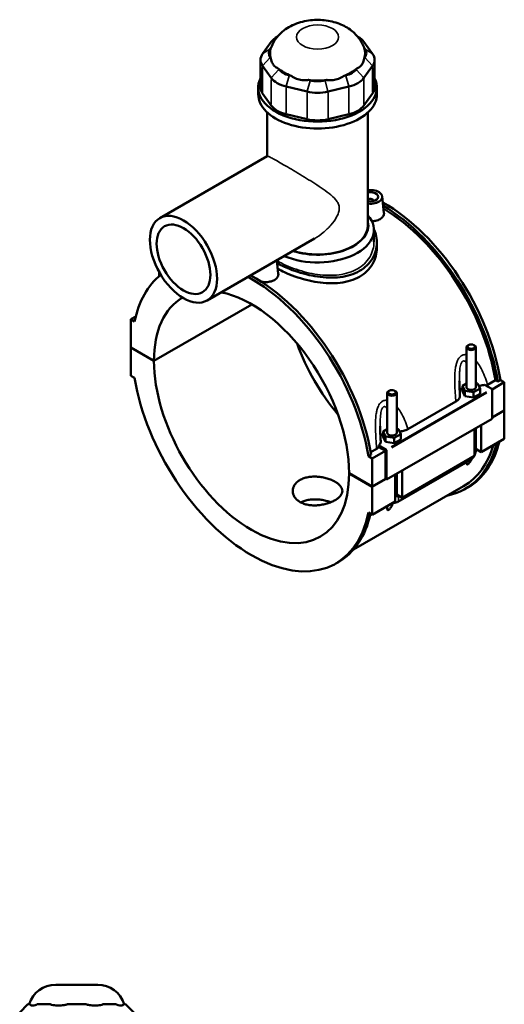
# Model space of a CAD drawing. Header units: inches. Extents: x -2.5 to 50.1, y -2.1 to 49.4.
# Tile 10 of 10: x 38.1 to 50.1, y 24.9 to 49.4. Entities that reach past the tile are written whole.
import ezdxf

# ---------------------------------------------------------------- set-up
doc = ezdxf.new("R2010")
doc.units = ezdxf.units.IN
doc.header["$MEASUREMENT"] = 0
doc.layers.add('Visible (ANSI)', color=7, linetype='Continuous', lineweight=50)
doc.layers.add('Visible Narrow (ANSI)', color=7, linetype='Continuous', lineweight=35)

msp = doc.modelspace()

# ---------------------------------------------------------------- linework, layer by layer
at = {"layer": 'Visible (ANSI)'}
for p, q in [((44.479, 49.0268), (44.4653, 49.0189)), ((46.4641, 49.0268), (46.4778, 49.0189)), ((44.3182, 48.8916), (44.1034, 48.593)), ((46.8397, 48.593), (46.6249, 48.8916)), ((44.2938, 48.716), (44.3122, 48.7416)), ((44.3122, 48.4785), (44.2938, 48.5041)), ((46.6309, 48.7416), (46.6493, 48.716)), ((46.6493, 48.5041), (46.6309, 48.4785)), ((44.0511, 48.4416), (44.0511, 47.7553)), ((44.1034, 48.2902), (44.3182, 47.9915)), ((46.6249, 47.9915), (46.8397, 48.2902)), ((46.892, 48.4416), (46.892, 47.7553)), ((44.5086, 48.2054), (44.4902, 48.231)), ((44.8133, 48.045), (44.7689, 48.0555)), ((46.1742, 48.0555), (46.1298, 48.045)), ((46.4529, 48.231), (46.4345, 48.2054)), ((44.69, 47.7774), (45.2086, 47.6537)), ((45.2875, 47.9318), (45.2431, 47.9424)), ((45.7, 47.9424), (45.6556, 47.9318)), ((45.7344, 47.6537), (46.2531, 47.7774)), ((43.9945, 47.5844), (43.9945, 47.7553)), ((44.3182, 47.3053), (44.1034, 47.6039)), ((46.8397, 47.6039), (46.6249, 47.3053)), ((46.9486, 47.5844), (46.9486, 47.7553)), ((44.216, 46.0458), (44.216, 47.1363)), ((45.2086, 46.9674), (44.69, 47.0911)), ((46.2531, 47.0911), (45.7344, 46.9674)), ((46.727, 44.3238), (46.727, 47.1363)), ((44.2181, 46.047), (41.5436, 44.5068)), ((46.8655, 44.9371), (46.8655, 44.9297)), ((47.0815, 45.0441), (47.1252, 44.6367)), ((46.8748, 43.9119), (46.8748, 44.2114)), ((45.3989, 43.9965), (42.7244, 42.4564)), ((46.9486, 43.9015), (46.9486, 43.7623)), ((44.459, 43.4552), (44.4947, 43.1219)), ((41.5288, 43.0593), (41.5288, 43.1623)), ((41.3986, 40.9559), (43.8355, 42.3593)), ((43.8383, 42.3577), (41.3986, 40.9527)), ((40.9455, 42.0592), (40.8223, 41.9883)), ((40.9172, 41.9336), (40.8223, 41.9883)), ((40.8223, 41.9883), (40.8223, 41.2878)), ((40.8223, 41.2878), (41.3986, 40.9559)), ((40.8223, 41.2846), (40.8251, 41.2862)), ((40.8223, 41.2846), (40.8223, 40.5841)), ((41.3986, 40.9527), (40.8223, 41.2846)), ((49.178, 40.299), (49.178, 41.2905)), ((49.2291, 41.3481), (49.2123, 41.3384)), ((49.3632, 41.3481), (49.38, 41.3384)), ((49.4142, 40.299), (49.4142, 41.2905)), ((40.8223, 40.5841), (40.9172, 40.5295)), ((49.7004, 40.3563), (49.9006, 40.4716)), ((50.1208, 40.4206), (49.8158, 40.2449)), ((49.9602, 40.4373), (49.9006, 40.4716)), ((50.0259, 40.4752), (49.9602, 40.4373)), ((50.0259, 40.4752), (50.1208, 40.4206)), ((50.1208, 40.4206), (50.1208, 39.7201)), ((47.2562, 40.212), (47.2395, 40.2023)), ((47.3904, 40.212), (47.4071, 40.2023)), ((49.178, 40.3913), (49.0766, 40.3329)), ((49.0766, 40.3329), (49.1354, 40.2064)), ((49.0766, 40.2041), (49.0766, 40.3329)), ((49.0766, 40.2041), (49.1354, 40.0777)), ((49.1354, 40.0777), (49.1354, 40.2064)), ((49.1354, 40.2064), (49.355, 40.1726)), ((49.355, 40.1726), (49.5157, 40.2651)), ((49.355, 40.0438), (49.355, 40.1726)), ((49.4569, 40.3915), (49.4142, 40.3981)), ((49.5157, 40.2651), (49.4569, 40.3915)), ((49.5157, 40.1364), (49.5157, 40.2651)), ((49.624, 40.3601), (49.8059, 40.2554)), ((49.8198, 40.2313), (49.8198, 39.5147)), ((47.2052, 40.1544), (47.2052, 39.1629)), ((47.4414, 40.1544), (47.4414, 39.1629)), ((47.7183, 39.2541), (48.9142, 39.9428)), ((49.1354, 40.0777), (49.355, 40.0438)), ((49.355, 40.0438), (49.5157, 40.1364)), ((49.8198, 39.5468), (50.1208, 39.7201)), ((50.1208, 39.7169), (49.8198, 39.5436)), ((50.118, 39.7185), (50.1208, 39.7169)), ((50.1208, 39.7169), (50.1208, 39.0164)), ((49.8198, 39.5147), (47.1894, 37.9999)), ((47.2052, 39.2552), (47.1037, 39.1968)), ((47.1037, 39.1968), (47.1626, 39.0704)), ((47.1037, 39.068), (47.1037, 39.1968)), ((47.484, 39.2555), (47.4414, 39.262)), ((47.5429, 39.129), (47.484, 39.2555)), ((49.3796, 38.5896), (49.3796, 39.2612)), ((49.4142, 38.7339), (49.4142, 39.2812)), ((49.5467, 39.3574), (49.5467, 38.6858)), ((47.1037, 39.068), (47.1626, 38.9416)), ((47.1626, 38.9416), (47.1626, 39.0704)), ((47.1626, 39.0704), (47.3821, 39.0365)), ((47.3821, 39.0365), (47.5429, 39.129)), ((47.3821, 38.9077), (47.3821, 39.0365)), ((47.3821, 38.9077), (47.5429, 39.0003)), ((47.5429, 39.0003), (47.5429, 39.129)), ((50.1208, 39.0164), (49.5467, 38.6858)), ((46.793, 38.6821), (46.9442, 38.7692)), ((47.1615, 38.7164), (46.8327, 38.5271)), ((47.1754, 38.7406), (46.9936, 38.8453)), ((47.1615, 38.7164), (46.9988, 38.8102)), ((47.1615, 38.016), (47.1615, 38.7164)), ((47.1626, 38.9416), (47.3821, 38.9077)), ((47.1894, 37.9999), (47.1894, 38.7165)), ((49.5467, 38.6858), (49.4142, 38.7621)), ((46.8036, 38.6196), (46.7379, 38.5817)), ((46.8327, 38.5271), (46.7379, 38.5817)), ((46.8327, 37.8266), (46.8327, 38.5271)), ((47.4658, 37.447), (49.2715, 38.4869)), ((49.3796, 38.5896), (47.5738, 37.5497)), ((47.5738, 38.2214), (47.5738, 37.5497)), ((46.2565, 38.1585), (46.8327, 37.8266)), ((46.2565, 38.1553), (46.2593, 38.1569)), ((46.8327, 37.8234), (46.2565, 38.1553)), ((46.8327, 37.8266), (47.1615, 38.016)), ((47.1643, 38.0144), (46.8327, 37.8234)), ((47.1615, 38.016), (47.1894, 37.9999)), ((47.4068, 37.4535), (47.4068, 38.1252)), ((47.4414, 38.1451), (47.4414, 37.5978)), ((49.1068, 37.8391), (46.3654, 36.2604)), ((46.8327, 37.1229), (46.8327, 37.8234)), ((49.148, 37.7677), (49.2137, 37.8055)), ((47.5738, 37.5497), (47.4414, 37.626)), ((47.4068, 37.4535), (46.8327, 37.1229)), ((46.7379, 37.1776), (46.8327, 37.1229)), ((45.9257, 35.9121), (45.9915, 35.9499)), ((38.9522, 25.4342), (40.0005, 25.4342)), ((38.262, 24.9463), (38.0559, 24.7402)), ((38.262, 24.9463), (38.2986, 24.9463)), ((38.317, 24.9463), (38.2986, 24.9463)), ((38.5134, 24.9463), (38.495, 24.9463)), ((38.5134, 24.9463), (38.7737, 24.9463)), ((38.8181, 24.9463), (38.7737, 24.9463)), ((39.2923, 24.9463), (39.2479, 24.9463)), ((39.2923, 24.9463), (39.6604, 24.9463)), ((39.7048, 24.9463), (39.6604, 24.9463)), ((40.179, 24.9463), (40.1346, 24.9463)), ((40.179, 24.9463), (40.4393, 24.9463)), ((40.4577, 24.9463), (40.4393, 24.9463)), ((40.6541, 24.9463), (40.6357, 24.9463)), ((40.6541, 24.9463), (40.6907, 24.9463)), ((40.6907, 24.9463), (40.8968, 24.7402))]:
    msp.add_line(p, q, dxfattribs=at)
for centre, start, end in [((38.9522, 24.7472), 90, 163.15289), ((40.0005, 24.7472), 16.84711, 90)]:
    msp.add_arc(centre, 0.687, start, end, dxfattribs=at)
for centre, major_axis, ratio, start_param, end_param in [((44.9529, 48.7402), (-0.687, 0), 0.5758617, 5.5016397, 5.8904862), ((45.9902, 48.7402), (-0.687, 0), 0.5758617, 3.5342917, 3.9231383), ((44.7381, 48.4416), (-0.687, 0), 0.5758617, 5.8904862, 6.6758844), ((44.7381, 48.6101), (-0.4809, 0), 0.5758617, 5.8904862, 6.6758844), ((45.4715, 48.6101), (-1.1817, 0), 0.5758617, 6.0886445, 6.4777261), ((45.4715, 48.6101), (1.1817, 0), 0.5758617, 6.0886445, 6.4777261), ((46.205, 48.6101), (0.4809, 0), 0.5758617, 5.8904862, 6.6758844), ((46.205, 48.4416), (0.687, 0), 0.5758617, 5.8904862, 6.6758844), ((45.4715, 48.6101), (1.1817, 0), 0.5758617, 3.73245, 4.1215316), ((44.9529, 48.3114), (-0.4809, 0), 0.5758617, 0.3926991, 1.1780972), ((45.4715, 48.6101), (1.1817, 0), 0.5758617, 5.3032463, 5.692328), ((45.9902, 48.3114), (0.4809, 0), 0.5758617, 5.1050881, 5.8904862), ((45.4715, 47.7553), (-1.4771, 0), 0.5758617, 6.0054471, 9.7025161), ((44.9529, 48.1429), (0.687, 0), 0.5758617, 3.5342917, 4.3196899), ((45.4715, 48.6101), (1.1817, 0), 0.5758617, 4.5178482, 4.9069298), ((45.4715, 48.1877), (-0.4809, 0), 0.5758617, 1.1780972, 1.9634954), ((45.9902, 48.1429), (0.687, 0), 0.5758617, 5.1050881, 5.8904862), ((45.4715, 47.5844), (-1.4771, 0), 0.5758617, 0, 3.1415927), ((44.7381, 47.7553), (-0.687, 0), 0.5758617, 0, 0.3926991), ((45.4715, 48.0192), (0.687, 0), 0.5758617, 4.3196899, 5.1050881), ((46.205, 47.7553), (0.687, 0), 0.5758617, 5.8904862, 6.2831853), ((44.9529, 47.4567), (-0.687, 0), 0.5758617, 0.3926991, 1.1780972), ((45.9902, 47.4567), (0.687, 0), 0.5758617, 5.1050881, 5.8904862), ((45.4715, 47.3329), (-0.687, 0), 0.5758617, 1.1780972, 1.9634954), ((46.7868, 45.0336), (0.2953, 0), 0.5758617, 4.508761, 8.0576096), ((46.7868, 45.0336), (0.1969, 0), 0.5758617, 4.4041978, 8.1621728), ((46.7868, 44.9371), (0.0787, 0), 0.5758617, 6.1144961, 8.7147427), ((47.1156, 41.4491), (-2.0982, 3.6435), 0.5780931, 4.1346204, 5.5058788), ((47.0498, 41.4112), (2.0982, -3.6435), 0.5780931, 0.9930277, 2.3392336), ((47.0498, 41.4112), (-2.057, 3.5721), 0.5780931, 4.1387951, 5.4777977), ((45.4715, 44.2114), (1.4032, 0), 0.5758617, 4.0790455, 6.74614), ((45.4715, 44.3238), (1.2658, 0), 0.5758617, 4.2075364, 6.4108739), ((45.4715, 44.3238), (1.2555, 0), 0.5758617, 4.2099023, 6.2831853), ((44.1563, 43.5189), (0.2953, 0), 0.5758617, 5.3514316, 5.6441427), ((43.8275, 39.5556), (-2.0982, 3.6435), 0.5780931, 0.0788862, 0.581636), ((43.8275, 39.5556), (-2.0982, 3.6435), 0.5780931, 4.1346204, 5.5289639), ((43.8933, 39.5935), (2.0982, -3.6435), 0.5780931, 0.9930277, 2.3873712), ((43.8275, 39.5556), (1.7142, -2.9767), 0.5780931, 0.7879049, 2.6726732), ((43.8275, 39.5556), (-1.7142, 2.9767), 0.5780931, 0.0028289, 0.7867588), ((47.1156, 41.4491), (1.7142, -2.9767), 0.5780931, 4.412476, 5.0123019), ((49.2961, 41.2905), (-0.1181, 0), 0.5758617, 5.5016397, 10.2063236), ((43.8275, 39.5556), (1.7142, -2.9767), 0.5780931, 3.9294976, 7.0699441), ((43.8275, 39.5556), (2.0982, -3.6435), 0.5780931, 4.1346204, 6.8648214), ((47.3233, 40.1544), (-0.1181, 0), 0.5758617, 5.5016397, 10.2063236), ((49.2961, 40.1702), (-0.2953, 0), 0.5758617, 5.5507827, 6.0432275), ((49.2961, 40.299), (-0.1181, 0), 0.5758617, 0, 3.1415927), ((49.8059, 40.2393), (-0.0098, 0.0171), 0.5780931, 3.9289245, 5.4997209), ((47.3233, 39.0342), (-0.2953, 0), 0.5758617, 5.5507827, 6.0432275), ((47.3233, 39.1629), (-0.1181, 0), 0.5758617, 0, 3.1415927), ((47.1754, 38.7245), (0.0098, -0.0171), 0.5780931, 0.7873319, 2.3581282), ((47.0498, 41.4112), (2.0982, -3.6435), 0.5780931, 6.0848308, 6.822459), ((47.0498, 41.4112), (2.057, -3.5721), 0.5780931, 0, 0.5048573), ((47.1156, 41.4491), (2.0982, -3.6435), 0.5780931, 0, 0.5392737), ((43.8933, 39.5935), (2.0982, -3.6435), 0.5780931, 0, 0.5590727)]:
    msp.add_ellipse(centre, major_axis=major_axis, ratio=ratio, start_param=start_param, end_param=end_param, dxfattribs=at)
for centre, major_axis, ratio in [((42.134, 43.4816), (-0.5904, 1.0252), 0.5780931), ((42.134, 43.4816), (-0.4723, 0.8202), 0.5780931), ((49.2961, 41.3098), (0.0945, 0), 0.5758617), ((47.3233, 40.1737), (0.0945, 0), 0.5758617)]:
    msp.add_ellipse(centre, major_axis=major_axis, ratio=ratio, dxfattribs=at)
for points, knots in [([(46.6288, 48.7478), (46.5948, 48.84), (46.5474, 48.9209), (46.4294, 49.0738), (46.3564, 49.14), (46.1824, 49.2652), (46.0797, 49.315), (45.8491, 49.3968), (45.7203, 49.4219), (45.4585, 49.4416), (45.3256, 49.4353), (45.0619, 49.3878), (44.9309, 49.3473), (44.6863, 49.2198), (44.5702, 49.1375), (44.4077, 48.9408), (44.3526, 48.8515), (44.3143, 48.7478)], [0.994744, 0.994744, 0.994744, 0.994744, 1.2034211, 1.2034211, 1.4604914, 1.4604914, 1.8038543, 1.8038543, 2.2263723, 2.2263723, 2.6587774, 2.6587774, 3.0917429, 3.0917429, 3.4828691, 3.4828691, 3.717645, 3.717645, 3.717645, 3.717645]), ([(44.3122, 48.4785), (44.3153, 48.4562), (44.3201, 48.4342), (44.3376, 48.3782), (44.3536, 48.3467), (44.3717, 48.3216), (44.3897, 48.2964), (44.4131, 48.2732), (44.4558, 48.2455), (44.4728, 48.2372), (44.4902, 48.231)], [-0.5693984, -0.5693984, -0.5693984, -0.5693984, -0.3600644, -0.3600644, 0, 0, 0, 0.3600644, 0.3600644, 0.5693984, 0.5693984, 0.5693984, 0.5693984]), ([(46.4529, 48.231), (46.4703, 48.2372), (46.4872, 48.2455), (46.53, 48.2732), (46.5533, 48.2964), (46.5714, 48.3216), (46.5895, 48.3467), (46.6055, 48.3782), (46.623, 48.4342), (46.6278, 48.4562), (46.6309, 48.4785)], [-0.5693984, -0.5693984, -0.5693984, -0.5693984, -0.3600644, -0.3600644, 0, 0, 0, 0.3600644, 0.3600644, 0.5693984, 0.5693984, 0.5693984, 0.5693984]), ([(44.8133, 48.045), (44.8351, 48.0286), (44.8588, 48.0134), (44.9263, 47.9777), (44.9723, 47.961), (45.016, 47.9505), (45.0596, 47.9401), (45.1087, 47.9342), (45.1866, 47.9352), (45.2153, 47.9379), (45.2431, 47.9424)], [-0.5693984, -0.5693984, -0.5693984, -0.5693984, -0.3600644, -0.3600644, 0, 0, 0, 0.3600644, 0.3600644, 0.5693984, 0.5693984, 0.5693984, 0.5693984]), ([(45.7, 47.9424), (45.7278, 47.9379), (45.7565, 47.9352), (45.8344, 47.9342), (45.8835, 47.9401), (45.9271, 47.9505), (45.9708, 47.961), (46.0168, 47.9777), (46.0843, 48.0134), (46.108, 48.0286), (46.1298, 48.045)], [-0.5693984, -0.5693984, -0.5693984, -0.5693984, -0.3600644, -0.3600644, 0, 0, 0, 0.3600644, 0.3600644, 0.5693984, 0.5693984, 0.5693984, 0.5693984]), ([(47.1251, 44.6367), (47.1256, 44.6324), (47.1259, 44.6281), (47.126, 44.5979), (47.1176, 44.5702), (47.0832, 44.5198), (47.0571, 44.4972), (47.027, 44.4799)], [4.49119429, 4.49119429, 4.49119429, 4.49119429, 4.5444106, 4.5444106, 4.86916534, 4.86916534, 5.19392008, 5.19392008, 5.19392008, 5.19392008]), ([(47.027, 44.4799), (46.9968, 44.4625), (46.9587, 44.4481), (46.8867, 44.4329), (46.8547, 44.4294), (46.8232, 44.4286)], [0, 0, 0, 0, 0.32475474, 0.32475474, 0.55891753, 0.55891753, 0.55891753, 0.55891753]), ([(46.8743, 44.231), (46.8939, 44.1897), (46.9096, 44.1472), (46.9399, 44.0366), (46.9486, 43.9679), (46.9486, 43.835), (46.9398, 43.7662), (46.9028, 43.6304), (46.8746, 43.5635), (46.7995, 43.438), (46.7527, 43.3793), (46.644, 43.2749), (46.5822, 43.2291), (46.516, 43.191)], [7.3889303, 7.3889303, 7.3889303, 7.3889303, 7.8422436, 7.8422436, 8.5550365, 8.5550365, 9.2682099, 9.2682099, 9.9813833, 9.9813833, 10.6945567, 10.6945567, 11.4077301, 11.4077301, 11.4077301, 11.4077301]), ([(46.9486, 43.7623), (46.9486, 43.6953), (46.9399, 43.6259), (46.9029, 43.489), (46.8746, 43.4216), (46.7996, 43.2952), (46.7528, 43.2361), (46.6441, 43.1311), (46.5822, 43.0852), (46.516, 43.0471)], [19.9781786, 19.9781786, 19.9781786, 19.9781786, 20.6919421, 20.6919421, 21.4057056, 21.4057056, 22.1194692, 22.1194692, 22.8332327, 22.8332327, 22.8332327, 22.8332327]), ([(46.516, 43.191), (46.4498, 43.1529), (46.3752, 43.12), (46.2131, 43.0686), (46.1256, 43.0499), (45.9437, 43.0274), (45.8491, 43.0236), (45.6591, 43.0286), (45.5637, 43.0375), (45.3794, 43.0643), (45.2841, 43.0831), (45.0941, 43.1302), (44.9994, 43.1584), (44.8174, 43.2215), (44.73, 43.2563), (44.5836, 43.3223), (44.5225, 43.3527), (44.4667, 43.3834)], [11.4077301, 11.4077301, 11.4077301, 11.4077301, 12.1209034, 12.1209034, 12.8340768, 12.8340768, 13.5472502, 13.5472502, 14.2604236, 14.2604236, 14.9732165, 14.9732165, 15.6860093, 15.6860093, 16.3988022, 16.3988022, 16.9727746, 16.9727746, 16.9727746, 16.9727746]), ([(44.4947, 43.1219), (44.4952, 43.1176), (44.4954, 43.1133), (44.4956, 43.0831), (44.4872, 43.0554), (44.4527, 43.0051), (44.4267, 42.9825), (44.3965, 42.9651)], [7.08815433, 7.08815433, 7.08815433, 7.08815433, 7.14137064, 7.14137064, 7.46612538, 7.46612538, 7.79088012, 7.79088012, 7.79088012, 7.79088012]), ([(46.516, 43.0471), (46.4497, 43.0089), (46.3751, 42.9762), (46.2129, 42.9252), (46.1254, 42.9069), (45.9435, 42.8854), (45.8489, 42.8821), (45.659, 42.8883), (45.5636, 42.8978), (45.3795, 42.9257), (45.2842, 42.9451), (45.0942, 42.9932), (44.9996, 43.0219), (44.8176, 43.0857), (44.7301, 43.1209), (44.5897, 43.1846), (44.5337, 43.2123), (44.482, 43.2402)], [0, 0, 0, 0, 0.7137635, 0.7137635, 1.427527, 1.427527, 2.1412905, 2.1412905, 2.855054, 2.855054, 3.5683676, 3.5683676, 4.2816811, 4.2816811, 4.9949946, 4.9949946, 5.5173268, 5.5173268, 5.5173268, 5.5173268]), ([(44.3965, 42.9651), (44.3664, 42.9478), (44.3282, 42.9334), (44.2446, 42.9157), (44.1991, 42.9124), (44.1281, 42.9149), (44.0983, 42.9182), (44.0692, 42.9235)], [2.59696004, 2.59696004, 2.59696004, 2.59696004, 2.92171478, 2.92171478, 3.24646951, 3.24646951, 3.46377858, 3.46377858, 3.46377858, 3.46377858]), ([(49.0163, 40.0953), (49.0147, 40.1204), (49.0131, 40.1455), (49.0101, 40.1956), (49.0087, 40.2207), (49.0061, 40.2706), (49.005, 40.2955), (49.003, 40.345), (49.0023, 40.3696), (49.0012, 40.4184), (49.0008, 40.4426), (49.0008, 40.4665)], [0.9489126, 0.9489126, 0.9489126, 0.9489126, 1.1559495, 1.1559495, 1.3629865, 1.3629865, 1.5700234, 1.5700234, 1.7770603, 1.7770603, 1.9840973, 1.9840973, 1.9840973, 1.9840973]), ([(49.4842, 40.3327), (49.4956, 40.3335), (49.507, 40.3346), (49.5555, 40.3408), (49.5913, 40.3489), (49.624, 40.3601)], [-0.42998627, -0.42998627, -0.42998627, -0.42998627, -0.34237007, -0.34237007, -0.05129101, -0.05129101, -0.05129101, -0.05129101]), ([(48.9142, 39.9428), (48.9394, 39.9573), (48.9605, 39.974), (48.9931, 40.0104), (49.0045, 40.0299), (49.0155, 40.065), (49.0173, 40.0801), (49.0163, 40.0953)], [-0.91442288, -0.91442288, -0.91442288, -0.91442288, -0.64238961, -0.64238961, -0.37198583, -0.37198583, -0.17080918, -0.17080918, -0.17080918, -0.17080918]), ([(47.0435, 38.9592), (47.0419, 38.9843), (47.0403, 39.0094), (47.0373, 39.0596), (47.0359, 39.0846), (47.0333, 39.1345), (47.0322, 39.1594), (47.0302, 39.2089), (47.0294, 39.2335), (47.0283, 39.2823), (47.028, 39.3065), (47.028, 39.3304)], [0.9483937, 0.9483937, 0.9483937, 0.9483937, 1.1554307, 1.1554307, 1.3624676, 1.3624676, 1.5695046, 1.5695046, 1.7765415, 1.7765415, 1.9835784, 1.9835784, 1.9835784, 1.9835784]), ([(47.5114, 39.1967), (47.545, 39.199), (47.578, 39.2041), (47.6499, 39.2217), (47.687, 39.2361), (47.7183, 39.2541)], [-0.59557003, -0.59557003, -0.59557003, -0.59557003, -0.33730044, -0.33730044, 0, 0, 0, 0]), ([(46.9936, 38.8453), (47.0028, 38.8542), (47.0108, 38.8635), (47.0268, 38.8863), (47.0336, 38.9), (47.0427, 38.9289), (47.0445, 38.9441), (47.0435, 38.9592)], [-0.69705085, -0.69705085, -0.69705085, -0.69705085, -0.55966229, -0.55966229, -0.37198583, -0.37198583, -0.17080918, -0.17080918, -0.17080918, -0.17080918]), ([(49.3796, 38.6028), (49.3824, 38.6079), (49.385, 38.6132), (49.3956, 38.6362), (49.4022, 38.6547), (49.4115, 38.6932), (49.4142, 38.7131), (49.4142, 38.7339)], [3.99006654, 3.99006654, 3.99006654, 3.99006654, 4.08407045, 4.08407045, 4.39822972, 4.39822972, 4.71238898, 4.71238898, 4.71238898, 4.71238898]), ([(49.3096, 38.514), (49.3083, 38.5114), (49.307, 38.5087), (49.2987, 38.4924), (49.2912, 38.4787), (49.2748, 38.4517), (49.266, 38.4384), (49.25, 38.4174), (49.2428, 38.4088), (49.2316, 38.3974), (49.2277, 38.3938), (49.2201, 38.3875), (49.2163, 38.3848), (49.2089, 38.3805), (49.2056, 38.3792), (49.1997, 38.3777), (49.1971, 38.3775), (49.1904, 38.3786), (49.1872, 38.3813), (49.1814, 38.3897), (49.1797, 38.3969), (49.1778, 38.4134), (49.1778, 38.4228), (49.1784, 38.4329), (49.1784, 38.4331), (49.1784, 38.4333)], [1.83197741, 1.83197741, 1.83197741, 1.83197741, 1.85727388, 1.85727388, 1.98759514, 1.98759514, 2.11791639, 2.11791639, 2.19704791, 2.19704791, 2.23661366, 2.23661366, 2.27617942, 2.27617942, 2.31574517, 2.31574517, 2.35531093, 2.35531093, 2.43444244, 2.43444244, 2.5647637, 2.5647637, 2.69508496, 2.69508496, 2.6971501, 2.6971501, 2.6971501, 2.6971501]), ([(49.2715, 38.4869), (49.2896, 38.4973), (49.3055, 38.5096), (49.3342, 38.5369), (49.3469, 38.5519), (49.3617, 38.5728), (49.3651, 38.5779), (49.3683, 38.5831)], [3.14159265, 3.14159265, 3.14159265, 3.14159265, 3.45575192, 3.45575192, 3.76991118, 3.76991118, 3.86828424, 3.86828424, 3.86828424, 3.86828424]), ([(45.9081, 37.4884), (45.8806, 37.4726), (45.8496, 37.4572), (45.7821, 37.4287), (45.7456, 37.4157), (45.6695, 37.3933), (45.6299, 37.3838), (45.5502, 37.3693), (45.5102, 37.3642), (45.4329, 37.3584), (45.3928, 37.3576), (45.3132, 37.361), (45.2736, 37.3653), (45.1975, 37.3791), (45.161, 37.3887), (45.0935, 37.4126), (45.0625, 37.4268), (45.0076, 37.4585), (44.9818, 37.4769), (44.9364, 37.518), (44.9168, 37.5407), (44.8854, 37.5888), (44.8735, 37.6142), (44.8579, 37.6656), (44.8542, 37.6916), (44.8542, 37.7419), (44.8579, 37.768), (44.8735, 37.8194), (44.8854, 37.8448), (44.9168, 37.893), (44.9364, 37.9157), (44.9818, 37.9569), (45.0076, 37.9753), (45.0625, 38.0069), (45.0935, 38.0212), (45.161, 38.045), (45.1975, 38.0546), (45.2736, 38.0684), (45.3132, 38.0726), (45.3928, 38.076), (45.4329, 38.0751), (45.5102, 38.0694), (45.5502, 38.0643), (45.6299, 38.0498), (45.6695, 38.0404), (45.7456, 38.018), (45.7821, 38.005), (45.8496, 37.9766), (45.8806, 37.9612), (45.9355, 37.9296), (45.9613, 37.9123), (46.0066, 37.8756), (46.0262, 37.8563), (46.0577, 37.8168), (46.0696, 37.7966), (46.0852, 37.7563), (46.0889, 37.7362), (46.0889, 37.6974), (46.0852, 37.6773), (46.0696, 37.637), (46.0577, 37.6168), (46.0262, 37.5774), (46.0066, 37.5581), (45.9613, 37.5215), (45.9355, 37.5042), (45.9081, 37.4884)], [0, 0, 0, 0, 0.2960201, 0.2960201, 0.5920403, 0.5920403, 0.8880604, 0.8880604, 1.1840805, 1.1840805, 1.4800899, 1.4800899, 1.7760993, 1.7760993, 2.0721087, 2.0721087, 2.3681181, 2.3681181, 2.6641275, 2.6641275, 2.9601369, 2.9601369, 3.2561463, 3.2561463, 3.5521557, 3.5521557, 3.8481758, 3.8481758, 4.1441959, 4.1441959, 4.4402161, 4.4402161, 4.7362362, 4.7362362, 5.0322563, 5.0322563, 5.3282765, 5.3282765, 5.6242966, 5.6242966, 5.9203167, 5.9203167, 6.2163261, 6.2163261, 6.5123355, 6.5123355, 6.8083449, 6.8083449, 7.1043543, 7.1043543, 7.4003637, 7.4003637, 7.6963731, 7.6963731, 7.9923825, 7.9923825, 8.2883919, 8.2883919, 8.584412, 8.584412, 8.8804321, 8.8804321, 9.1764523, 9.1764523, 9.4724724, 9.4724724, 9.4724724, 9.4724724]), ([(45.7984, 37.4358), (45.7697, 37.4471), (45.7392, 37.4574), (45.6696, 37.4772), (45.63, 37.4862), (45.5503, 37.4998), (45.5102, 37.5044), (45.4328, 37.5092), (45.3928, 37.5095), (45.3131, 37.5052), (45.2735, 37.5005), (45.1974, 37.486), (45.161, 37.4761), (45.1011, 37.4546), (45.0766, 37.4439), (45.0541, 37.4322)], [2.7124607, 2.7124607, 2.7124607, 2.7124607, 2.9580036, 2.9580036, 3.2538019, 3.2538019, 3.5496002, 3.5496002, 3.8454036, 3.8454036, 4.1412071, 4.1412071, 4.4370105, 4.4370105, 4.6661341, 4.6661341, 4.6661341, 4.6661341]), ([(47.3561, 37.4205), (47.3492, 37.4041), (47.3415, 37.3871), (47.3259, 37.3563), (47.3184, 37.3426), (47.302, 37.3156), (47.2932, 37.3023), (47.2771, 37.2814), (47.27, 37.2728), (47.2587, 37.2613), (47.2549, 37.2577), (47.2473, 37.2514), (47.2435, 37.2487), (47.2361, 37.2445), (47.2328, 37.2431), (47.2269, 37.2416), (47.2243, 37.2415), (47.2175, 37.2426), (47.2144, 37.2452), (47.2086, 37.2536), (47.2068, 37.2608), (47.205, 37.2774), (47.205, 37.2867), (47.2063, 37.3105), (47.2082, 37.3255), (47.2105, 37.3405)], [1.6942239, 1.6942239, 1.6942239, 1.6942239, 1.8572739, 1.8572739, 1.9875951, 1.9875951, 2.1179164, 2.1179164, 2.1970479, 2.1970479, 2.2366137, 2.2366137, 2.2761794, 2.2761794, 2.3157452, 2.3157452, 2.3553109, 2.3553109, 2.4344424, 2.4344424, 2.5647637, 2.5647637, 2.695085, 2.695085, 2.8750725, 2.8750725, 2.8750725, 2.8750725]), ([(47.3504, 37.421), (47.3659, 37.4192), (47.3809, 37.4197), (47.4152, 37.4248), (47.4334, 37.4309), (47.4553, 37.4412), (47.4606, 37.444), (47.4658, 37.447)], [2.6025278, 2.6025278, 2.6025278, 2.6025278, 2.7863637, 2.7863637, 3.05209867, 3.05209867, 3.14159265, 3.14159265, 3.14159265, 3.14159265]), ([(38.317, 24.9463), (38.3201, 24.9386), (38.3249, 24.932), (38.3424, 24.9183), (38.3584, 24.9144), (38.3765, 24.9144), (38.3946, 24.9144), (38.4179, 24.9183), (38.4606, 24.932), (38.4776, 24.9386), (38.495, 24.9463)], [-0.5693984, -0.5693984, -0.5693984, -0.5693984, -0.3600644, -0.3600644, 0, 0, 0, 0.3600644, 0.3600644, 0.5693984, 0.5693984, 0.5693984, 0.5693984]), ([(38.8181, 24.9463), (38.8399, 24.9386), (38.8636, 24.932), (38.9311, 24.9183), (38.9771, 24.9144), (39.0208, 24.9144), (39.0644, 24.9144), (39.1135, 24.9183), (39.1914, 24.932), (39.2201, 24.9386), (39.2479, 24.9463)], [-0.5693984, -0.5693984, -0.5693984, -0.5693984, -0.3600644, -0.3600644, 0, 0, 0, 0.3600644, 0.3600644, 0.5693984, 0.5693984, 0.5693984, 0.5693984]), ([(39.7048, 24.9463), (39.7326, 24.9386), (39.7613, 24.932), (39.8392, 24.9183), (39.8883, 24.9144), (39.9319, 24.9144), (39.9756, 24.9144), (40.0216, 24.9183), (40.0891, 24.932), (40.1128, 24.9386), (40.1346, 24.9463)], [-0.5693984, -0.5693984, -0.5693984, -0.5693984, -0.3600644, -0.3600644, 0, 0, 0, 0.3600644, 0.3600644, 0.5693984, 0.5693984, 0.5693984, 0.5693984]), ([(40.4577, 24.9463), (40.4751, 24.9386), (40.4921, 24.932), (40.5348, 24.9183), (40.5581, 24.9144), (40.5762, 24.9144), (40.5943, 24.9144), (40.6103, 24.9183), (40.6278, 24.932), (40.6326, 24.9386), (40.6357, 24.9463)], [-0.5693984, -0.5693984, -0.5693984, -0.5693984, -0.3600644, -0.3600644, 0, 0, 0, 0.3600644, 0.3600644, 0.5693984, 0.5693984, 0.5693984, 0.5693984])]:
    msp.add_open_spline(points, degree=3, knots=knots, dxfattribs=at)
for points in [[(44.3143, 48.7478), (44.3135, 48.7457), (44.3128, 48.7436), (44.3122, 48.7416)], [(46.6309, 48.7416), (46.6303, 48.7436), (46.6295, 48.7457), (46.6287, 48.7478)], [(43.8258, 43.0689), (43.8233, 43.075), (43.8213, 43.0811), (43.8199, 43.0872)], [(49.7004, 40.3563), (49.6887, 40.3496), (49.6762, 40.3434), (49.6629, 40.3377)], [(46.9988, 38.8102), (46.9838, 38.7952), (46.9655, 38.7814), (46.9442, 38.7692)], [(46.9988, 38.8102), (46.9971, 38.8219), (46.9954, 38.8336), (46.9936, 38.8453)]]:
    msp.add_open_spline(points, degree=3, dxfattribs=at)
at = {"layer": 'Visible Narrow (ANSI)'}
for p, q in [((44.4236, 48.9598), (44.3237, 48.8952)), ((46.5195, 48.9598), (46.6193, 48.8952)), ((44.2843, 48.7099), (44.1129, 48.5991)), ((46.6588, 48.7099), (46.8302, 48.5991)), ((44.1034, 47.6382), (44.1034, 48.2559)), ((44.2843, 48.4934), (44.1129, 48.3009)), ((46.6588, 48.4934), (46.8302, 48.3009)), ((46.8397, 48.2559), (46.8397, 47.6382)), ((44.4991, 48.1947), (44.3277, 48.0022)), ((44.7649, 48.0416), (44.6939, 47.7913)), ((46.1781, 48.0416), (46.2491, 47.7913)), ((46.444, 48.1947), (46.6154, 48.0022)), ((44.3182, 47.9572), (44.3182, 47.3396)), ((45.2836, 47.9179), (45.2126, 47.6676)), ((45.6595, 47.9179), (45.7305, 47.6676)), ((46.6249, 47.3396), (46.6249, 47.9572)), ((44.69, 47.1255), (44.69, 47.7431)), ((45.2086, 47.6194), (45.2086, 47.0018)), ((45.7344, 47.0018), (45.7344, 47.6194)), ((46.2531, 47.7431), (46.2531, 47.1255)), ((49.6744, 40.1796), (47.307, 38.8164)), ((47.3209, 38.7922), (49.6883, 40.1555))]:
    msp.add_line(p, q, dxfattribs=at)
msp.add_ellipse((45.4715, 49.0089), major_axis=(-0.5241, 0), ratio=0.5758617, dxfattribs=at)
for centre, major_axis, ratio, start_param, end_param in [((49.2961, 38.7339), (0.1181, 0), 0.5758617, 5.5370571, 6.2439154), ((49.2126, 38.5892), (0.0589, -0.1024), 0.5780931, 0.0395592, 0.7516252), ((47.3233, 37.5978), (0.1181, 0), 0.5758617, 5.5370571, 6.2439154), ((47.4068, 37.5494), (0.0589, -0.1024), 0.5780931, 0.0965525, 1.8344971)]:
    msp.add_ellipse(centre, major_axis=major_axis, ratio=ratio, start_param=start_param, end_param=end_param, dxfattribs=at)
for points, knots in [([(44.2181, 46.047), (44.2218, 46.0491), (44.2308, 46.0475), (44.2625, 46.0351), (44.2855, 46.0242), (44.3465, 45.9927), (44.3846, 45.9721), (44.4748, 45.9219), (44.5269, 45.8923), (44.6407, 45.8268), (44.7038, 45.79), (44.8379, 45.7111), (44.9088, 45.6689), (45.0525, 45.5825), (45.1254, 45.5382), (45.2675, 45.4505), (45.3367, 45.407), (45.4734, 45.3191), (45.5452, 45.2717), (45.681, 45.1769), (45.7452, 45.1295), (45.8592, 45.0338), (45.9089, 44.986), (45.9655, 44.9074), (45.9813, 44.88), (46.004, 44.8201), (46.0109, 44.7876), (46.0109, 44.7507)], [13.1779807, 13.1779807, 13.1779807, 13.1779807, 13.7843981, 13.7843981, 14.3976845, 14.3976845, 15.0109709, 15.0109709, 15.6242573, 15.6242573, 16.2375437, 16.2375437, 16.8508301, 16.8508301, 17.4641165, 17.4641165, 18.0774029, 18.0774029, 18.7661379, 18.7661379, 19.454873, 19.454873, 20.143608, 20.143608, 20.4879755, 20.4879755, 20.8323431, 20.8323431, 20.8323431, 20.8323431]), ([(46.0109, 44.7507), (46.0109, 44.7137), (46.004, 44.6774), (45.9813, 44.6056), (45.9655, 44.5702), (45.9089, 44.4649), (45.8592, 44.3963), (45.7452, 44.2647), (45.681, 44.2023), (45.5452, 44.0897), (45.4734, 44.0396), (45.4004, 43.9974), (45.3996, 43.9969), (45.3989, 43.9965)], [0, 0, 0, 0, 0.3443675, 0.3443675, 0.688735, 0.688735, 1.3774701, 1.3774701, 2.0662051, 2.0662051, 2.7549402, 2.7549402, 2.7618091, 2.7618091, 2.7618091, 2.7618091]), ([(46.8748, 43.9119), (46.8748, 43.8494), (46.8664, 43.7847), (46.8312, 43.657), (46.8043, 43.5941), (46.733, 43.4759), (46.6885, 43.4206), (46.5853, 43.3221), (46.5266, 43.2788), (46.4638, 43.2426)], [18.9473218, 18.9473218, 18.9473218, 18.9473218, 19.624178, 19.624178, 20.3010342, 20.3010342, 20.9778904, 20.9778904, 21.6547466, 21.6547466, 21.6547466, 21.6547466]), ([(46.4638, 43.2426), (46.401, 43.2065), (46.3301, 43.1751), (46.1762, 43.1256), (46.0931, 43.1074), (45.9203, 43.085), (45.8304, 43.0806), (45.6498, 43.0841), (45.5591, 43.0918), (45.384, 43.1159), (45.2933, 43.1331), (45.1128, 43.1766), (45.0228, 43.2028), (44.8499, 43.2618), (44.7669, 43.2946), (44.6129, 43.3634), (44.5421, 43.3996), (44.4728, 43.4395), (44.4663, 43.4433), (44.4599, 43.4471)], [0, 0, 0, 0, 0.6768562, 0.6768562, 1.3537124, 1.3537124, 2.0305686, 2.0305686, 2.7074248, 2.7074248, 3.3839902, 3.3839902, 4.0605557, 4.0605557, 4.7371212, 4.7371212, 5.4136867, 5.4136867, 5.4840725, 5.4840725, 5.4840725, 5.4840725]), ([(49.178, 41.108), (49.1679, 41.1095), (49.1578, 41.1101), (49.1292, 41.1098), (49.1108, 41.1068), (49.0822, 41.0972), (49.0716, 41.0924), (49.0614, 41.0865), (49.0512, 41.0806), (49.0413, 41.0736), (49.0167, 41.0526), (49.0027, 41.037), (48.978, 41.0021), (48.9671, 40.983), (48.9437, 40.933), (48.9326, 40.9007), (48.9156, 40.8371), (48.9093, 40.8059), (48.8967, 40.7262), (48.892, 40.677), (48.8857, 40.5643), (48.8851, 40.5006), (48.8874, 40.3623), (48.8909, 40.2878), (48.9, 40.1343), (48.9058, 40.0556), (48.9125, 39.9663), (48.9133, 39.9545), (48.9142, 39.9428)], [-4.1497814, -4.1497814, -4.1497814, -4.1497814, -4.0515349, -4.0515349, -3.8719319, -3.8719319, -3.7616097, -3.7616097, -3.7616097, -3.6512876, -3.6512876, -3.4716845, -3.4716845, -3.2957936, -3.2957936, -3.0391107, -3.0391107, -2.8083792, -2.8083792, -2.4569501, -2.4569501, -2.0058335, -2.0058335, -1.4695149, -1.4695149, -0.8880317, -0.8880317, -0.7997107, -0.7997107, -0.7997107, -0.7997107]), ([(49.0008, 40.4665), (49.0008, 40.4689), (49.0009, 40.4713), (49.0009, 40.524), (49.0018, 40.574), (49.0058, 40.6608), (49.0084, 40.6981), (49.015, 40.7574), (49.0182, 40.7802), (49.0266, 40.826), (49.032, 40.8487), (49.0432, 40.8828), (49.0484, 40.8955), (49.06, 40.9177), (49.0666, 40.9272), (49.078, 40.9389), (49.0826, 40.9425), (49.0873, 40.9453), (49.0921, 40.948), (49.097, 40.9498), (49.1101, 40.9523), (49.1185, 40.9514), (49.1352, 40.9455), (49.1434, 40.9405), (49.1606, 40.9267), (49.1694, 40.9175), (49.178, 40.9068)], [1.9840973, 1.9840973, 1.9840973, 1.9840973, 2.0058335, 2.0058335, 2.4569501, 2.4569501, 2.8083792, 2.8083792, 3.0391107, 3.0391107, 3.2957936, 3.2957936, 3.4716845, 3.4716845, 3.6512876, 3.6512876, 3.7616097, 3.7616097, 3.7616097, 3.8719319, 3.8719319, 4.0515349, 4.0515349, 4.2274259, 4.2274259, 4.422631, 4.422631, 4.422631, 4.422631]), ([(49.7004, 40.3563), (49.6946, 40.3782), (49.6884, 40.3999), (49.6613, 40.4906), (49.6373, 40.5589), (49.5835, 40.6866), (49.5543, 40.7464), (49.4931, 40.8508), (49.4622, 40.8963), (49.4235, 40.9434), (49.4189, 40.9488), (49.4142, 40.9542)], [-6.8180746, -6.8180746, -6.8180746, -6.8180746, -6.6351878, -6.6351878, -6.0537046, -6.0537046, -5.517386, -5.517386, -5.0662694, -5.0662694, -5.0065537, -5.0065537, -5.0065537, -5.0065537]), ([(47.2052, 39.972), (47.1951, 39.9734), (47.1849, 39.9741), (47.1564, 39.9737), (47.138, 39.9707), (47.1094, 39.9611), (47.0988, 39.9563), (47.0886, 39.9504), (47.0783, 39.9445), (47.0685, 39.9375), (47.0438, 39.9165), (47.0299, 39.9009), (47.0051, 39.866), (46.9943, 39.8469), (46.9709, 39.7969), (46.9598, 39.7646), (46.9428, 39.701), (46.9365, 39.6699), (46.9238, 39.5901), (46.9192, 39.5409), (46.9128, 39.4282), (46.9123, 39.3646), (46.9146, 39.2263), (46.9181, 39.1517), (46.9272, 38.9983), (46.933, 38.9195), (46.9406, 38.8176), (46.9424, 38.7933), (46.9442, 38.7692)], [-4.1492626, -4.1492626, -4.1492626, -4.1492626, -4.051016, -4.051016, -3.8714131, -3.8714131, -3.7610909, -3.7610909, -3.7610909, -3.6507687, -3.6507687, -3.4711658, -3.4711658, -3.2952752, -3.2952752, -3.0385926, -3.0385926, -2.8078625, -2.8078625, -2.4564348, -2.4564348, -2.0053189, -2.0053189, -1.4690015, -1.4690015, -0.8875015, -0.8875015, -0.7046261, -0.7046261, -0.7046261, -0.7046261]), ([(47.028, 39.3304), (47.028, 39.3328), (47.028, 39.3353), (47.0281, 39.388), (47.0289, 39.4379), (47.0329, 39.5247), (47.0355, 39.562), (47.0421, 39.6213), (47.0453, 39.6441), (47.0537, 39.6899), (47.0592, 39.7126), (47.0704, 39.7467), (47.0755, 39.7594), (47.0872, 39.7816), (47.0937, 39.7911), (47.1052, 39.8028), (47.1098, 39.8065), (47.1145, 39.8092), (47.1192, 39.8119), (47.1241, 39.8137), (47.1373, 39.8162), (47.1457, 39.8153), (47.1623, 39.8094), (47.1706, 39.8044), (47.1878, 39.7906), (47.1966, 39.7814), (47.2052, 39.7707)], [1.9835784, 1.9835784, 1.9835784, 1.9835784, 2.0053189, 2.0053189, 2.4564348, 2.4564348, 2.8078625, 2.8078625, 3.0385926, 3.0385926, 3.2952752, 3.2952752, 3.4711658, 3.4711658, 3.6507687, 3.6507687, 3.7610909, 3.7610909, 3.7610909, 3.8714131, 3.8714131, 4.051016, 4.051016, 4.2269066, 4.2269066, 4.4221121, 4.4221121, 4.4221121, 4.4221121]), ([(47.7183, 39.2541), (47.7153, 39.2646), (47.7122, 39.2751), (47.6884, 39.3545), (47.6644, 39.4228), (47.6107, 39.5506), (47.5815, 39.6103), (47.5203, 39.7147), (47.4894, 39.7602), (47.4506, 39.8073), (47.4461, 39.8128), (47.4414, 39.8181)], [-6.7229899, -6.7229899, -6.7229899, -6.7229899, -6.6346803, -6.6346803, -6.0531803, -6.0531803, -5.5168629, -5.5168629, -5.065747, -5.065747, -5.0060348, -5.0060348, -5.0060348, -5.0060348])]:
    msp.add_open_spline(points, degree=3, knots=knots, dxfattribs=at)

doc.saveas('drawing.dxf')
